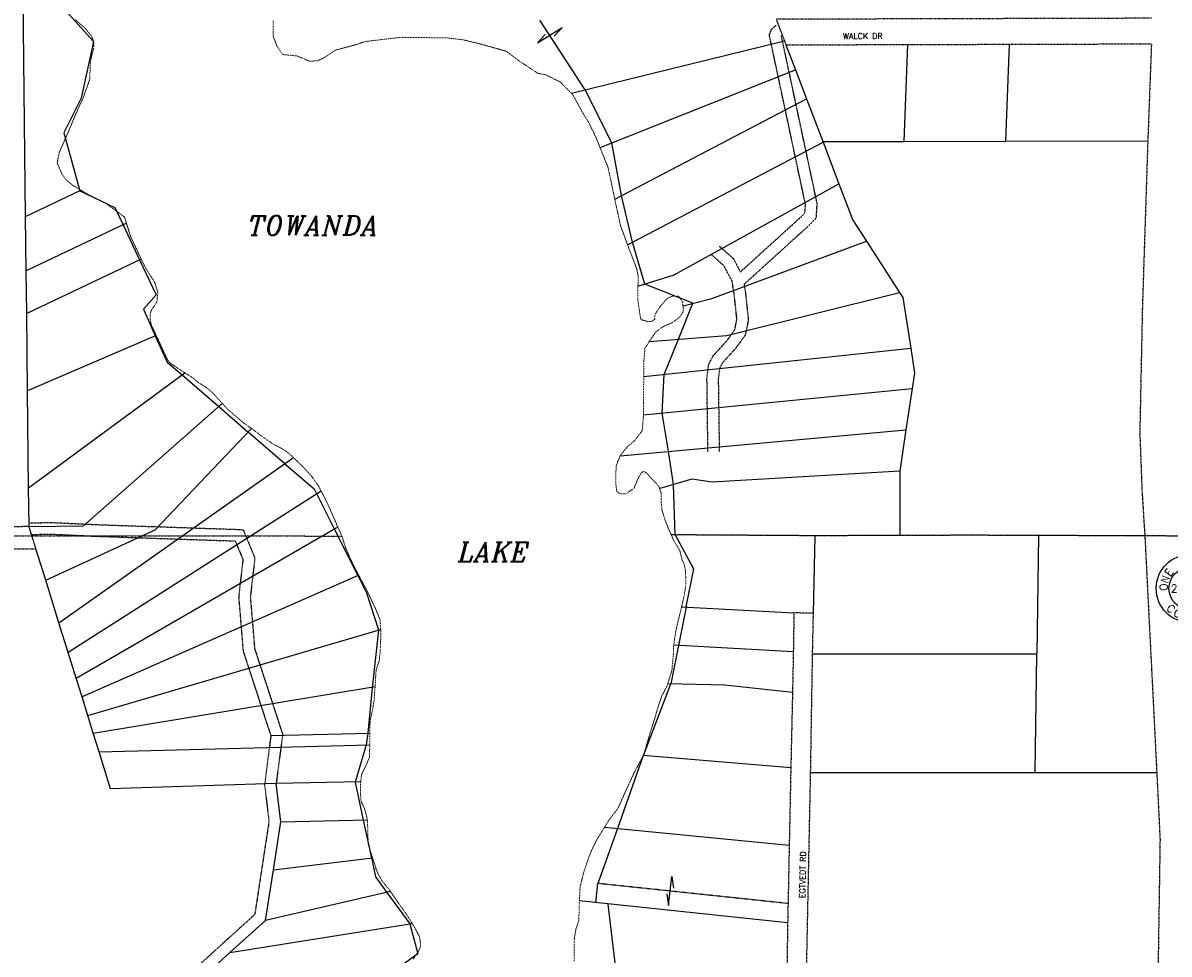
# Model space of a CAD drawing. Extents: x 382064 to 394843, y 99495 to 121971.
# Tile 26 of 36: x 385162 to 388117, y 112209 to 114612. Entities that reach past the tile are written whole.
import ezdxf
from ezdxf.enums import TextEntityAlignment as Align

# ---------------------------------------------------------------- set-up
doc = ezdxf.new("R2010")
doc.units = 0
doc.header["$LTSCALE"] = 0.005
doc.header["$MEASUREMENT"] = 0
for name, pattern in [('DGN Style 6', [74.75, 25, -12.5, 6.25, -12.5, 6, -12.5]), ('Erwl', [0.8, 0.175, -0.05, 0.35, -0.05, 0.175]), ('HIDDEN2', [0.1875, 0.125, -0.0625]), ('PHANTOM', [2.5, 1.25, -0.25, 0.25, -0.25, 0.25, -0.25])]:
    doc.linetypes.add(name, pattern=pattern)
for name, color, linetype in [('17N', 7, 'Continuous'), ('20H', 2, 'Continuous'), ('30Q', 1, 'PHANTOM'), ('47N', 7, 'Continuous'), ('Y', 2, 'Continuous')]:
    doc.layers.add(name, color=color, linetype=linetype)
for name, color, linetype, lineweight in [('E_RW_Existing', 1, 'Erwl', 25), ('E_RW_Property', 1, 'Continuous', 25), ('E_WTR', 4, 'DGN Style 6', 15)]:
    doc.layers.add(name, color=color, linetype=linetype, lineweight=lineweight)
doc.styles.add('L', font='ITALIC.shx', dxfattribs={"height": 50})
doc.styles.add('R', font='ROMANS.shx', dxfattribs={"height": 35})
doc.styles.add('T', font='TXT.shx', dxfattribs={"height": 20})

# ---------------------------------------------------------------- blocks, each defined once
blk = doc.blocks.new('Q', base_point=(2908.2, 2882.1))
at = {"layer": 'Y'}
for radius in [88, 55, 5]:
    blk.add_circle((2908.2, 2882.1), radius, dxfattribs=at)
at = {"layer": 'Y', "style": 'T'}
for s, rotation, p in [('Q', 20, (2889, 2937.8)), ('A', 343, (2926.4, 2938.2)), ('E', 54, (2861.2, 2917.6)), ('R', 326, (2942, 2930.4)), ('T', 309, (2954.7, 2918.4)), ('N', 71, (2852.8, 2902.3)), ('E', 292, (2963.2, 2903.2)), ('O', 88, (2849.4, 2885.2)), ('R', 275, (2967, 2886.2)), ('C', 317.5308, (2851.5, 2822.7)), ('R', 45.5308, (2965.6, 2823.3)), ('O', 334.5308, (2871.3, 2808.7)), ('R', 351.5308, (2894.4, 2801.1)), ('N', 8.5308, (2918.7, 2800.6)), ('E', 28.5308, (2945.9, 2809.1))]:
    blk.add_text(s, height=20, rotation=rotation, dxfattribs=at).set_placement(p, align=Align.CENTER)
blk.add_text('U', height=20, dxfattribs=at).set_placement((2909.3, 2941), align=Align.CENTER)
for tag, p in [('N', (2908.2, 2912.9)), ('W', (2875.2, 2882.1)), ('E', (2939, 2882.1)), ('S', (2908.2, 2850.2))]:
    blk.add_attdef(tag, text='', height=20, dxfattribs=at).set_placement(p, align=Align.MIDDLE)
blk = doc.blocks.new('H')
at = {"layer": '20H', "color": 2}
for p, q in [((0, 25), (5.2, 5.7)), ((0, -25), (0, 25)), ((-5.2, -5.7), (0, -25))]:
    blk.add_line(p, q, dxfattribs=at)

msp = doc.modelspace()

# ---------------------------------------------------------------- linework, layer by layer
at = {"layer": '30Q', "linetype": 'PHANTOM'}
msp.add_line((382997.1, 113288), (385983.7, 113287.8), dxfattribs=at)
at = {"layer": '30Q', "flags": 128}
msp.add_lwpolyline([(388238.6, 113287.3), (388007.3, 113288.2), (387604.4, 113289.7), (387422.7, 113289.1), (387203.9, 113288.4), (386833, 113290.8)], dxfattribs=at)
at = {"layer": 'E_RW_Existing'}
for p, q in [((385177.5, 113312.1), (384927.5, 113308.8)), ((385195.3, 113254.9), (385177.5, 113312.1))]:
    msp.add_line(p, q, dxfattribs=at)
for points in [[(388070.8, 114623.5), (388020.8, 114623.4), (387815.8, 114622.8), (387540.9, 114622.1), (387320.9, 114621.5), (387130.9, 114620.9), (387103.6, 114620.9), (387124.8, 114565.5), (387128.8, 114554.9), (388071, 114557.5), (388061.6, 114307.4), (388047.6, 113877.2), (388041, 113554.9), (388046.6, 113404.5)], [(388046.6, 113404.5), (388054, 113288)], [(388054, 113288), (388084.8, 112677.3), (388093.2, 112504.8), (388085.6, 112012.1), (387178.8, 112012.5), (387192.4, 112677.5), (387197.4, 112982.7), (387199.6, 113088.2), (387149.3, 113089.6), (387147.8, 112989.2), (387145.7, 112884.2), (387141.3, 112689.5), (387137.2, 112489.5), (387134.2, 112339.6), (387133.2, 112289.6), (387127.7, 111962.7)], [(384931.5, 113252.9), (385195.3, 113254.9)]]:
    msp.add_lwpolyline(points, dxfattribs=at)
at = {"layer": 'E_RW_Property'}
for p, q in [((385168.6, 114112.1), (385161.5, 114745.3)), ((385210.3, 114712.5), (385344, 114563.8)), ((386611.3, 114439.2), (386493.9, 114618.8)), ((385344, 114563.8), (385312, 114417.2)), ((386575.5, 114430.4), (387124.8, 114565.5)), ((387128.8, 114554.9), (387153.2, 114490.8)), ((386649.6, 114289.9), (387153.2, 114490.8)), ((387153.2, 114490.8), (387181.7, 114415.9)), ((385312, 114417.2), (385267, 114327.9)), ((386679.8, 114301.9), (386611.3, 114439.2)), ((386687.5, 114157), (387181.7, 114415.9)), ((387181.7, 114415.9), (387224.4, 114303.7)), ((385267, 114327.9), (385308, 114178.4)), ((386704.7, 114166), (386679.8, 114301.9)), ((386720.5, 114038.8), (387224.4, 114303.7)), ((387224.4, 114303.7), (387265.3, 114196.2)), ((385168.6, 114112.1), (385311.2, 114179.9)), ((385308, 114178.4), (385398.3, 114135.7)), ((386841, 113962), (387265.3, 114196.2)), ((387265.3, 114196.2), (387300.8, 114102.7)), ((386733.3, 114045.6), (386704.7, 114166)), ((385398.3, 114135.7), (385419.8, 114090.5)), ((385170.2, 113972.1), (385168.6, 114112.1)), ((385428.5, 114094.7), (385170.2, 113972.1)), ((385419.7, 114090.5), (385462.6, 114000.2)), ((387300.8, 114102.7), (387336.2, 114048.2)), ((386764.7, 113937.9), (386733.3, 114045.6)), ((386937.5, 113900.8), (387336.2, 114048.2)), ((387336.2, 114048.2), (387421.6, 113916.4)), ((385466.7, 114002.1), (385171.4, 113862.1)), ((385462.6, 114000.2), (385505.5, 113909.9)), ((385171.4, 113862.1), (385170.2, 113972.1)), ((386747.2, 113932.4), (386841, 113962)), ((385505.5, 113909.9), (385472.1, 113872.7)), ((386889.1, 113888.2), (386764.7, 113937.9)), ((386976, 113805.5), (387421.6, 113916.4)), ((387421.6, 113916.4), (387430.3, 113902.9)), ((386851.4, 113795.6), (386889.1, 113888.2)), ((386863.4, 113881.5), (386937.5, 113900.8)), ((387430.3, 113902.9), (387450.4, 113772.2)), ((385173.6, 113662.1), (385171.4, 113862.1)), ((385472.1, 113872.7), (385503, 113804.3)), ((385505.3, 113805.3), (385173.6, 113662.1)), ((385503, 113804.4), (385533.9, 113736)), ((386776.5, 113789.7), (386976, 113805.5)), ((386814.4, 113704.8), (386851.4, 113795.6)), ((386762.1, 113699.3), (387450.4, 113772.2)), ((387450.4, 113772.2), (387460.3, 113707.9)), ((385533.9, 113736), (385571.8, 113703.3)), ((385176.4, 113412.1), (385579.3, 113708.8)), ((385571.8, 113703.3), (385666.4, 113621.6)), ((386809.9, 113604.9), (386814.4, 113704.8)), ((387460.3, 113707.9), (387454.2, 113668.4)), ((385176.4, 113412.1), (385173.6, 113662.1)), ((386761.2, 113600.1), (387454.2, 113668.4)), ((387454.2, 113668.4), (387437.9, 113561.7)), ((385317.5, 113313.7), (385675.7, 113629.7)), ((385666.4, 113621.5), (385742.1, 113556.1)), ((386826.4, 113506.3), (386809.9, 113604.9)), ((385502.6, 113303.7), (385750.7, 113565.3)), ((385742.1, 113556.2), (385836.7, 113474.5)), ((386701.4, 113495), (387437.9, 113561.7)), ((387437.9, 113561.7), (387422.2, 113454.9)), ((386838.6, 113420.7), (386826.4, 113506.3)), ((385254.6, 113063.8), (385859, 113490.2)), ((385836.7, 113474.4), (385912.3, 113409.1)), ((387422.2, 113454.9), (386938.4, 113426.6)), ((387422.2, 113454.9), (387422.7, 113289.1)), ((385177.5, 113312.1), (385176.4, 113412.1)), ((385912.3, 113409.1), (385919.1, 113395.7)), ((386886.5, 113434.8), (386803.3, 113410.2)), ((386843.6, 113290.8), (386838.6, 113420.7)), ((386938.4, 113426.6), (386886.5, 113434.8)), ((385930.9, 113403.2), (385278.4, 112987.5)), ((385919.1, 113395.6), (385964.1, 113306.4)), ((385177.5, 113312.1), (385317.5, 113313.7)), ((385220.5, 113173.7), (385502.6, 113303.7)), ((385299.1, 112920.6), (385973.4, 113311.5)), ((385964.1, 113306.1), (386024.9, 113185.5)), ((386843.6, 113290.8), (386890.6, 113202.9)), ((387199.6, 113088.2), (387203.9, 113288.4)), ((387779.7, 113288.9), (387775.5, 112983)), ((385220.5, 113173.7), (385195.3, 113254.9)), ((386890.6, 113202.9), (386871.1, 113104.8)), ((385254.6, 113063.8), (385220.5, 113173.7)), ((386027.5, 113186.7), (385314, 112872.7)), ((386024.8, 113185.7), (386047.4, 113141)), ((386047.4, 113141), (386078.2, 113045.9)), ((386852.3, 113005.3), (386872.1, 113104.4)), ((386859.7, 113105.4), (387149.3, 113089.6)), ((385278.4, 112987.4), (385254.6, 113063.8)), ((385328.8, 112825.1), (386083.9, 113046.7)), ((386078.2, 113045), (386062.3, 112895.8)), ((386832.5, 112906.2), (386852.3, 113005.3)), ((387147.8, 112989.2), (386839.4, 113006)), ((385299.1, 112920.6), (385278.4, 112987.4)), ((387775.5, 112983), (387197.4, 112982.7)), ((387771.4, 112677.3), (387775.5, 112983)), ((385314, 112872.8), (385299.1, 112920.6)), ((386761.6, 112721.4), (386832.4, 112906.2)), ((386970.8, 112903.2), (386824, 112906.4)), ((385343.1, 112778.9), (386069.5, 112899.4)), ((386062.3, 112895.8), (386050.5, 112779.2)), ((387145.7, 112884.2), (386970.8, 112903.2)), ((385328.8, 112825.1), (385314, 112872.8)), ((385343.1, 112778.9), (385328.8, 112825.1)), ((385358, 112731.2), (385343.1, 112778.9)), ((385800.6, 112772.7), (385797, 112742.6)), ((385800.6, 112772.7), (386056.1, 112779.3)), ((386050.5, 112779.2), (386046.2, 112749)), ((385358, 112731.2), (386055.9, 112749.3)), ((385387.6, 112635.7), (385358, 112731.2)), ((386046.2, 112749), (386018.3, 112653)), ((386761, 112721.4), (386694.2, 112532.9)), ((387141.3, 112689.5), (386761, 112721.4)), ((387192.4, 112677.5), (388084.8, 112677.3)), ((385814.5, 112649.6), (385387.6, 112635.7)), ((386032.4, 112653.2), (385814.5, 112649.6)), ((385826.2, 112550.3), (385814.5, 112649.6)), ((386018.3, 112652.8), (386039.1, 112555)), ((385826.2, 112550.3), (386049.8, 112555.3)), ((386039.1, 112555), (386059.9, 112457.2)), ((385807.3, 112426.7), (385826.2, 112550.3)), ((386694.2, 112532.8), (386644.1, 112391.4)), ((387137.2, 112489.5), (386660.7, 112536.1)), ((385807.3, 112426.7), (386063, 112457.6)), ((386059.9, 112457.2), (386070.3, 112408.3)), ((385787.4, 112296.2), (385807.3, 112426.7)), ((386070.3, 112408.3), (386100, 112368.1)), ((386638.8, 112341.8), (386644, 112391.5)), ((386109.5, 112370.3), (385787.4, 112296.2)), ((386099.9, 112368.1), (386159.3, 112287.6)), ((387133.2, 112289.6), (386596.3, 112346.2)), ((386694.2, 112140.2), (386670.5, 112338.4)), ((385695.5, 112212.9), (385787.4, 112296.2)), ((385695.5, 112212.9), (386165, 112288.5)), ((386159.3, 112287.6), (386179.6, 112210.2)), ((385621.5, 112145.6), (385695.5, 112212.9)), ((386179.6, 112210.2), (386082.1, 112139.7))]:
    msp.add_line(p, q, dxfattribs=at)
at = {"layer": 'E_RW_Property', "linetype": 'HIDDEN2'}
msp.add_line((387134.2, 112339.6), (386644.1, 112391.4), dxfattribs=at)
at = {"layer": 'E_RW_Property', "linetype": 'HIDDEN2', "flags": 128}
for points in [[(386956.5, 114036.2), (386993, 114003.6), (387011.4, 113969.1), (387165.5, 114109.1), (387177.7, 114121.7), (387179.1, 114143.4), (387090.8, 114557.7), (387086.1, 114580.3), (387091.7, 114595.3), (387104, 114606)], [(386957.7, 113506), (386955.1, 113693.5), (386958.5, 113720.8), (386966, 113735.6), (387000.4, 113773.2), (387024.9, 113807.2), (387032.7, 113845.2), (387025.5, 113911.9), (387021.6, 113937.9), (387186.4, 114087.5), (387207, 114108.7), (387209.3, 114145.7), (387120.1, 114563.9), (387117.3, 114577.7), (387119.4, 114579.6)], [(386927.7, 113505.6), (386925.1, 113695.2), (386929.4, 113729.8), (386941.1, 113752.8), (386977.1, 113792.1), (386996.8, 113819.6), (387002.4, 113846.7), (386995.8, 113908), (386990, 113945.5), (386969, 113984.8), (386936.5, 114013.8)], [(385177.3, 113321.5), (385232.4, 113322.7), (385352.4, 113317.2), (385462.7, 113313.3), (385725.7, 113304.5), (385729.8, 113303.1), (385759.4, 113231.2), (385747.9, 113130.2), (385759.1, 112996.6), (385831.2, 112775.8), (385814.5, 112649.6)], [(385183.9, 113291.7), (385232, 113292.7), (385351.2, 113287.2), (385461.7, 113283.3), (385709, 113275), (385728.8, 113226.9), (385717.8, 113130.6), (385729.4, 112990.6), (385800.6, 112772.7), (385784.7, 112646.1), (385795.9, 112550.8), (385759.3, 112311.3), (385594.7, 112161.8), (385535.9, 111930.2)]]:
    msp.add_lwpolyline(points, dxfattribs=at)
at = {"layer": 'E_RW_Property', "flags": 128}
for points in [[(387433.6, 114305.8), (387443.1, 114555.8)], [(387695.6, 114306.5), (387705.1, 114556.5)], [(387223.9, 114305.3), (387433.6, 114305.8), (387695.6, 114306.5), (388061.6, 114307.4)], [(388054, 113288), (388007.3, 113288.2), (387779.7, 113288.9), (387604.4, 113289.7), (387422.7, 113289.1), (387203.9, 113288.4), (386833, 113290.8)], [(388238.6, 113287.3), (388054, 113288)]]:
    msp.add_lwpolyline(points, dxfattribs=at)
at = {"layer": 'E_WTR'}
for points in [[(386168.1, 112197), (386178.6, 112211.7), (386185.7, 112224.5), (386186.9, 112235.3), (386183.7, 112254.4), (386170.2, 112280.1), (386151.1, 112310.7), (386128.5, 112342.5), (386107.2, 112373.6), (386089.4, 112395.5), (386080.6, 112409.9), (386073, 112425.9), (386051.8, 112493.1), (386050.6, 112525.5), (386050.2, 112553.4), (386042.4, 112584.8), (386033.4, 112603), (386031.8, 112626.4), (386032.2, 112651.5), (386034.7, 112673), (386046.7, 112697.3), (386055, 112717), (386055.9, 112745.9), (386056, 112777), (386056.5, 112808.4), (386066.8, 112860.9), (386069.2, 112894), (386070.6, 112916.8), (386072.2, 112942.1), (386080.4, 112967.7), (386083.5, 112996.6), (386084, 113022), (386084.1, 113043.3), (386082.6, 113071.2), (386070.2, 113101.1), (386058.1, 113127.3), (386046.3, 113151.3), (386032.9, 113176.5), (386020.3, 113199.9), (386008.4, 113224), (385994.3, 113255.7), (385983.1, 113289.7), (385967.1, 113325.4), (385950.3, 113364), (385935.8, 113394.2), (385923.3, 113417.3), (385906.5, 113441.2), (385886.4, 113463.7), (385859.2, 113490), (385843.6, 113504), (385826, 113515.2), (385809.3, 113523.5), (385791.8, 113534.9), (385773.2, 113548.5), (385752.4, 113564.2), (385727.8, 113581.6), (385714, 113593.8), (385689.4, 113614.6), (385670.8, 113635), (385650.5, 113657.6), (385634.1, 113671.4), (385614.2, 113683.7), (385599.2, 113696), (385555.7, 113724), (385544.1, 113731.8), (385539.8, 113735.9), (385536, 113739.9), (385533.2, 113745.2), (385528.8, 113754.9), (385493, 113831.5), (385490.2, 113842.8), (385489.3, 113854), (385490.2, 113862.1), (385492.7, 113869.9), (385497.5, 113877.7), (385506.9, 113891), (385509.4, 113916.6), (385501.9, 113941.3), (385476.1, 113982.2), (385439.8, 114059.1), (385423.3, 114110.9), (385376.2, 114145.5), (385327.4, 114170.3), (385289.7, 114192.7), (385271.8, 114208), (385262.5, 114221.6), (385249.8, 114250), (385249.8, 114250), (385255.4, 114277.7), (385277.9, 114328.4), (385297.5, 114375.4), (385317.4, 114419.5), (385333.9, 114466), (385335.6, 114512.3), (385344.4, 114547.3), (385344, 114563.8), (385338.5, 114577.7), (385321.3, 114598.5), (385295.5, 114620.7)], [(385807, 114616.9), (385806.9, 114604.6), (385806.5, 114577.7), (385816.7, 114551.2), (385831.3, 114529.9), (385867.4, 114526.6), (385900, 114512.7), (385920.7, 114513.7), (385938.7, 114522), (385966, 114540.7), (386018.8, 114554.8), (386044.5, 114563.5), (386135.6, 114574.3), (386255.5, 114572.9), (386298, 114567.7), (386339.3, 114557.8), (386407.8, 114538.5), (386442.1, 114512.6), (386489.6, 114481.2), (386509.2, 114477.7), (386547.6, 114458.6), (386579.2, 114426.6), (386605.6, 114378.5), (386621.8, 114352), (386639.4, 114315.2), (386670, 114239.1), (386701.6, 114090.8), (386721.8, 114035.2), (386744, 113977.5), (386747.7, 113957.9), (386746.7, 113899.1), (386752.1, 113860.5), (386754.7, 113846.3), (386774.1, 113840.5), (386782.3, 113841.7), (386791.1, 113847.2), (386791.2, 113859.4), (386804.7, 113879.9), (386821.3, 113899.5), (386835.2, 113906.2), (386851.6, 113906.8), (386859.4, 113895.8), (386862.6, 113890.7), (386863.8, 113876.5), (386863.7, 113866.7), (386856.3, 113854.5), (386846.5, 113846.4), (386834.8, 113837.9), (386813, 113828.4), (386793.1, 113814.1), (386782.7, 113799.2), (386765.4, 113772.4), (386762.4, 113738.5), (386762.1, 113705.4), (386761.9, 113667.5), (386761.6, 113632.2), (386761.1, 113595), (386758.4, 113559.9), (386737.9, 113532.8), (386720.5, 113518.6), (386701.7, 113495.8), (386691, 113469.1), (386690.4, 113449.3), (386690.2, 113422.1), (386692.7, 113402.8), (386700.8, 113396.6), (386716.8, 113396.9), (386736.9, 113411), (386748, 113436.5), (386756.1, 113452), (386762.8, 113454), (386771, 113449.1), (386779.5, 113438.2), (386789.6, 113428.5), (386801.5, 113415.6), (386807.4, 113397.5), (386807.3, 113375.1), (386809.1, 113354.8), (386816.2, 113331.8), (386825.2, 113308.2), (386839.5, 113276.2), (386854.7, 113251.3), (386860.5, 113228), (386867, 113213.8), (386869.6, 113197.3), (386870.6, 113182), (386870.3, 113158.5), (386866.3, 113132.1), (386859.2, 113103.2), (386852.2, 113075), (386844.6, 113041.5), (386838.8, 113001.8), (386838.5, 112983), (386834.7, 112941), (386821.9, 112899.8), (386808.4, 112874.7), (386798.1, 112842.8), (386761, 112721.4), (386736.6, 112675.8), (386695.3, 112584.8), (386695.3, 112584.8), (386671.7, 112553.7), (386653.4, 112524.2), (386642.1, 112506), (386627.5, 112476.6), (386617.1, 112449.2), (386607.4, 112418.8), (386598.1, 112383.5), (386595.9, 112336.1), (386594.9, 112296.9), (386587, 112272.6), (386582.6, 112245), (386582.4, 112189.6)]]:
    msp.add_lwpolyline(points, dxfattribs=at)

# ---------------------------------------------------------------- block references
at = {"layer": '20H', "xscale": 1.5, "yscale": 1.5, "zscale": 1.5}
for p, rotation in [((386519.7, 114579.8), 301.8415749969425), ((386830.1, 112371.9), 353.7016351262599)]:
    msp.add_blockref('H', p, dxfattribs=dict(at, rotation=rotation))
at = {"layer": 'Y'}
ref = msp.add_blockref('Q', (388171.3, 113152.4), dxfattribs=at)
ref.add_attrib('E', '24', dxfattribs={"color": 2, "height": 20, "style": 'T'}).set_placement((388202.1, 113152.4), align=Align.MIDDLE)
ref.add_attrib('W', '23', dxfattribs={"color": 2, "height": 20, "style": 'T'}).set_placement((388138.3, 113152.4), align=Align.MIDDLE)

# ---------------------------------------------------------------- texts
at = {"layer": '17N', "style": 'R'}
for s, rotation, p in [('WALCK DR', 0.2538, (387275.9, 114569.9)), ('EGTVEDT RD', 88.8966, (387178.2, 112353.3))]:
    msp.add_text(s, height=15, rotation=rotation, dxfattribs=at).set_placement(p)
at = {"layer": '47N', "style": 'L'}
for s, p in [('TOWANDA', (385741.9, 114064.1)), ('LAKE', (386283.7, 113221.6))]:
    msp.add_text(s, height=50, dxfattribs=at).set_placement(p)

doc.saveas('drawing.dxf')
